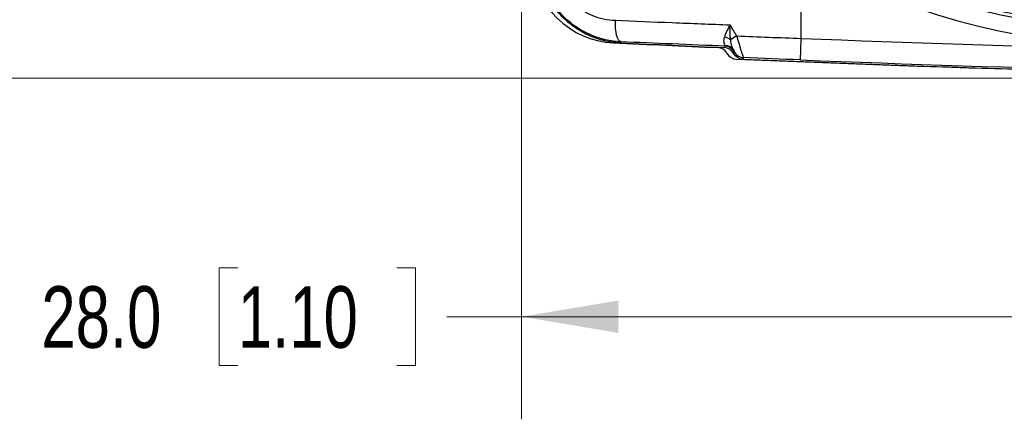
# Model space of a CAD drawing. Header units: millimetres. Extents: x 10 to 272, y 8 to 208.
# Tile 16 of 36: x 37 to 67, y 150 to 162. Entities that reach past the tile are written whole.
import ezdxf

# ---------------------------------------------------------------- set-up
doc = ezdxf.new("R2010")
doc.units = ezdxf.units.MM
doc.styles.add('SLDTEXTSTYLE0', font='TXT', dxfattribs={"width": 0.75})
doc.dimstyles.new('SLDDIMSTYLE0', dxfattribs={"dimtxt": 1.905, "dimasz": 3, "dimexe": 0, "dimexo": 0.0625, "dimgap": 0.47625, "dimtad": 0, "dimtih": 1, "dimtoh": 1, "dimdec": 1, "dimlfac": 1.5, "dimrnd": 1e-09, "dimzin": 4, "dimdsep": 46, "dimtxsty": 'SLDTEXTSTYLE0', "dimsah": 1, "dimcen": 0.09, "dimadec": 0, "dimazin": 1, "dimtfac": 1, "dimtdec": 1, "dimtofl": 0, "dimtmove": 0, "dimatfit": 3, "dimfxl": 1, "dimfrac": 2, "dimtolj": 1, "dimtzin": 12, "dimarcsym": 0})
doc.dimstyles.new('SLDDIMSTYLE2', dxfattribs={"dimtxt": 1.905, "dimasz": 3, "dimexe": 0, "dimexo": 0.0625, "dimgap": 0.47625, "dimtad": 0, "dimtih": 1, "dimtoh": 1, "dimdec": 1, "dimlfac": 1.5, "dimrnd": 1e-09, "dimzin": 12, "dimdsep": 46, "dimtxsty": 'SLDTEXTSTYLE0', "dimsah": 1, "dimcen": 0.09, "dimadec": 0, "dimazin": 3, "dimtfac": 1, "dimtdec": 1, "dimtofl": 0, "dimtmove": 0, "dimatfit": 3, "dimfxl": 1, "dimfrac": 2, "dimtolj": 1, "dimtzin": 12, "dimarcsym": 0})

# ---------------------------------------------------------------- blocks, each defined once
blk = doc.blocks.new('_D_8')
at = {"color": 7, "linetype": 'Continuous', "lineweight": 18}
for p, q in [((52.541, 179.093), (52.541, 149.64)), ((71.208, 179.093), (71.208, 149.64)), ((43.756, 154.327), (43.176, 154.327)), ((43.176, 154.327), (43.176, 151.303)), ((48.683, 154.327), (49.263, 154.327)), ((49.263, 154.327), (49.263, 151.303)), ((52.541, 152.815), (50.23, 152.815)), ((71.208, 152.815), (52.541, 152.815)), ((43.176, 151.303), (43.756, 151.303)), ((49.263, 151.303), (48.683, 151.303))]:
    blk.add_line(p, q, dxfattribs=at)
for points in [[(52.541, 152.815), (55.541, 152.315), (55.541, 153.315)], [(71.208, 152.815), (68.208, 153.315), (68.208, 152.315)]]:
    blk.add_solid(points, dxfattribs=at)
at = {"color": 7, "linetype": 'Continuous', "lineweight": 18, "char_height": 1.905, "attachment_point": 1, "style": 'SLDTEXTSTYLE0'}
for s, insert in [('28.0', (37.669, 153.758)), ('1.10', (43.756, 153.758))]:
    blk.add_mtext(s, dxfattribs=dict(at, insert=insert))
blk = doc.blocks.new('_D_9')
at = {"color": 7, "linetype": 'Continuous', "lineweight": 18}
for p, q in [((83.744, 200.529), (30.644, 200.529)), ((33.819, 200.529), (33.819, 178.257)), ((33.819, 177.87), (33.239, 177.87)), ((33.239, 177.87), (33.239, 174.846)), ((38.746, 177.87), (39.326, 177.87)), ((39.326, 177.87), (39.326, 174.846)), ((33.239, 174.846), (33.819, 174.846)), ((39.326, 174.846), (38.746, 174.846)), ((33.819, 160.197), (33.819, 174.459)), ((83.744, 160.197), (30.644, 160.197))]:
    blk.add_line(p, q, dxfattribs=at)
for points in [[(33.819, 200.529), (33.319, 197.529), (34.319, 197.529)], [(33.819, 160.197), (34.319, 163.197), (33.319, 163.197)]]:
    blk.add_solid(points, dxfattribs=at)
at = {"color": 7, "linetype": 'Continuous', "lineweight": 18, "char_height": 1.905, "attachment_point": 1, "style": 'SLDTEXTSTYLE0'}
for s, insert in [('60.5', (27.732, 177.302)), ('2.38', (33.819, 177.302))]:
    blk.add_mtext(s, dxfattribs=dict(at, insert=insert))

msp = doc.modelspace()

# ---------------------------------------------------------------- linework, layer by layer
at = {"color": 7, "linetype": 'Continuous', "lineweight": 25}
for p, q in [((61.208, 161.428), (61.208, 164.092)), ((59.129, 161.023), (59.102, 160.978)), ((58.902, 160.978), (58.916, 160.953)), ((59.116, 160.953), (59.102, 160.978)), ((59.116, 160.953), (59.144, 160.999)), ((59.116, 160.953), (59.116, 160.953))]:
    msp.add_line(p, q, dxfattribs=at)
at = {"color": 7, "linetype": 'Continuous', "lineweight": 25, "flags": 128}
for points in [[(55.622, 161.324), (55.583, 161.34), (55.548, 161.381), (55.516, 161.443), (55.489, 161.526), (55.469, 161.626), (55.455, 161.74), (55.449, 161.862), (55.45, 161.99)], [(61.181, 160.762), (61.182, 160.777), (61.183, 160.816), (61.186, 160.878), (61.189, 160.961), (61.193, 161.062), (61.198, 161.176), (61.203, 161.3), (61.208, 161.428)], [(55.622, 161.324), (55.603, 161.305), (55.59, 161.292)], [(58.827, 161.144), (58.834, 161.156), (58.855, 161.189)], [(59.419, 160.833), (59.412, 160.821), (59.391, 160.787)]]:
    msp.add_lwpolyline(points, dxfattribs=at)
at = {"color": 7, "linetype": 'Continuous', "lineweight": 25}
for radius in [18.496, 18.494]:
    msp.add_circle((71.208, 180.363), radius, dxfattribs=at)
for centre, radius, start, end in [((71.208, 180.363), 18.598, 238.4244, 301.5756), ((71.208, 180.363), 19.098, 238.4244, 301.5756), ((55.518, 163.955), 2.667, 183.5632, 267.2516), ((58.738, 160.979), 0.494, 55.7533, 79.1403), ((61.27, 157.946), 4.114, 120.0905, 123.2234), ((87.541, 826.859), 665.951, 267.733795, 269.455097), ((87.341, 826.859), 666.333, 267.251599, 267.530246), ((87.541, 826.859), 666.333, 267.251567, 267.530248), ((58.613, 160.811), 0.333, 30, 87.5302), ((58.841, 160.896), 0.317, 30.8207, 88.6159), ((58.84, 160.856), 0.333, 30.0101, 87.5225), ((59.205, 161.12), 0.333, 210, 267.5799), ((59.433, 161.166), 0.333, 210.0104, 267.5716), ((87.341, 826.859), 666.667, 267.57994, 269.782851), ((87.541, 826.859), 666.667, 267.579937, 269.782853), ((87.541, 826.859), 666.618, 267.733795, 269.455097)]:
    msp.add_arc(centre, radius, start, end, dxfattribs=at)
msp.add_ellipse((61.208, 157.46), major_axis=(-18.831, 32.049), ratio=0.008803, start_param=4.833781, end_param=4.844531, dxfattribs=at)
for points, knots in [([(55.59, 161.292), (55.426, 161.3), (55.266, 161.322), (54.952, 161.396), (54.796, 161.448), (54.498, 161.578), (54.356, 161.657), (54.089, 161.838), (53.962, 161.942), (53.73, 162.17), (53.626, 162.293), (53.441, 162.558), (53.359, 162.702), (53.224, 162.996), (53.171, 163.149), (53.092, 163.463), (53.067, 163.626), (53.056, 163.789)], [0, 0, 0, 0, 0.125, 0.125, 0.25, 0.25, 0.375, 0.375, 0.5, 0.5, 0.625, 0.625, 0.75, 0.75, 0.875, 0.875, 1, 1, 1, 1]), ([(55.622, 161.324), (55.296, 161.338), (54.984, 161.409), (54.388, 161.664), (54.12, 161.84), (53.767, 162.179), (53.661, 162.301), (53.473, 162.564), (53.389, 162.705), (53.25, 163.005), (53.194, 163.159), (53.113, 163.478), (53.087, 163.642), (53.076, 163.809)], [0, 0, 0, 0, 0.25, 0.25, 0.5, 0.5, 0.625, 0.625, 0.75, 0.75, 0.875, 0.875, 1, 1, 1, 1]), ([(53.467, 163.851), (53.476, 163.721), (53.498, 163.593), (53.564, 163.348), (53.61, 163.23), (53.781, 162.888), (53.933, 162.692), (54.302, 162.36), (54.509, 162.233), (54.965, 162.05), (55.203, 162), (55.45, 161.99)], [0, 0, 0, 0, 0.125, 0.125, 0.25, 0.25, 0.5, 0.5, 0.75, 0.75, 1, 1, 1, 1]), ([(71.137, 161.974), (71.027, 161.967), (70.848, 161.962), (70.355, 161.966), (70.055, 161.975), (69.533, 162.011), (69.35, 162.026), (68.971, 162.065), (68.775, 162.089), (68.369, 162.145), (68.16, 162.178), (67.743, 162.252), (67.533, 162.293), (67.322, 162.338)], [0, 0, 0, 0, 0.25, 0.25, 0.5, 0.5, 0.625, 0.625, 0.75, 0.75, 0.875, 0.875, 1, 1, 1, 1]), ([(55.45, 161.99), (56.029, 161.966), (56.616, 161.942), (57.801, 161.895), (58.401, 161.871), (59.006, 161.847)], [0, 0, 0, 0, 0.5, 0.5, 1, 1, 1, 1]), ([(58.831, 161.464), (58.849, 161.523), (58.875, 161.584), (58.936, 161.714), (58.971, 161.781), (59.006, 161.847)], [0, 0, 0, 0, 0.5, 0.5, 1, 1, 1, 1]), ([(58.849, 161.213), (58.838, 161.233), (58.822, 161.265), (58.81, 161.353), (58.812, 161.406), (58.831, 161.464)], [0, 0, 0, 0, 0.5, 0.5, 1, 1, 1, 1]), ([(59.016, 161.388), (59.016, 161.315), (59.03, 161.251), (59.07, 161.14), (59.095, 161.092), (59.114, 161.058)], [0, 0, 0, 0, 0.5, 0.5, 1, 1, 1, 1]), ([(59.207, 161.506), (59.231, 161.421), (59.255, 161.337), (59.302, 161.177), (59.324, 161.103), (59.364, 160.977), (59.381, 160.925), (59.406, 160.854), (59.415, 160.835), (59.419, 160.833)], [0, 0, 0, 0, 0.25, 0.25, 0.5, 0.5, 0.75, 0.75, 1, 1, 1, 1])]:
    msp.add_open_spline(points, degree=3, knots=knots, dxfattribs=at)
for points in [[(59.016, 161.388), (59.001, 161.532), (59.002, 161.69), (59.006, 161.847)], [(59.207, 161.506), (59.872, 161.48), (60.539, 161.454), (61.208, 161.428)], [(58.855, 161.189), (57.756, 161.234), (56.678, 161.279), (55.622, 161.324)], [(59.102, 160.978), (59.045, 161.075), (58.94, 161.139), (58.827, 161.144)], [(58.855, 161.189), (58.859, 161.19), (58.857, 161.198), (58.849, 161.213)], [(59.144, 160.999), (59.145, 161), (59.134, 161.022), (59.114, 161.058)], [(59.114, 161.058), (59.125, 161.036), (59.13, 161.024), (59.129, 161.023)], [(59.391, 160.787), (59.278, 160.791), (59.172, 160.855), (59.116, 160.953)], [(59.39, 160.787), (59.278, 160.791), (59.172, 160.855), (59.116, 160.953)], [(61.181, 160.762), (60.592, 160.786), (60.005, 160.809), (59.419, 160.833)]]:
    msp.add_open_spline(points, degree=3, dxfattribs=at)

# ---------------------------------------------------------------- dimensions: what is measured, and where the dimension line sits
at = {"color": 7, "linetype": 'Continuous', "lineweight": 18}
dim = msp.add_linear_dim(base=(33.819, 160.197), p1=(85.014, 200.529), p2=(85.014, 160.197), angle=90, dimstyle='SLDDIMSTYLE2', dxfattribs=at)
dim.commit()
dim.dimension.update_dxf_attribs({"geometry": '_D_9', "text_midpoint": (33.819, 176.358), "dimtype": 160})
dim = msp.add_linear_dim(base=(52.541, 152.815), p1=(71.208, 180.363), p2=(52.541, 180.363), dimstyle='SLDDIMSTYLE0', dxfattribs=at)
dim.commit()
dim.dimension.update_dxf_attribs({"geometry": '_D_8', "text_midpoint": (43.756, 152.815), "dimtype": 160})

doc.saveas('drawing.dxf')
